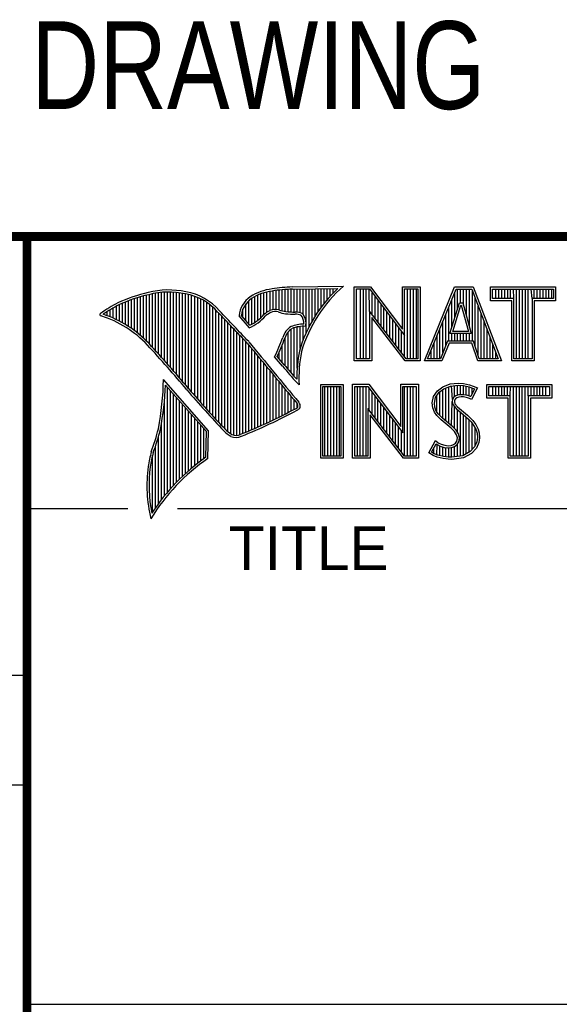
# Model space of a CAD drawing. Header units: inches. Extents: x 0 to 34, y 0 to 22.
# Tile 94 of 111: x 28.4 to 29.6, y 1.3 to 3.5. Entities that reach past the tile are written whole.
import ezdxf

# ---------------------------------------------------------------- set-up
doc = ezdxf.new("R2010")
doc.units = ezdxf.units.IN
doc.header["$LTSCALE"] = 1.87
doc.header["$MEASUREMENT"] = 0
doc.layers.get('0').update_dxf_attribs({"linetype": 'CONTINUOUS'})
doc.layers.add('DETAIL', color=7, linetype='CONTINUOUS')
doc.styles.get("Standard").update_dxf_attribs({"font": 'txt', "width": 0.8})

msp = doc.modelspace()

# ---------------------------------------------------------------- linework, layer by layer
at = {"color": 2, "linetype": 'CONTINUOUS'}
for p, q in [((28.3793, 3.0003), (33.5093, 3.0003)), ((28.3793, 3.0003), (28.3793, 1.2503)), ((28.6865, 2.7247), (28.6865, 2.8727)), ((28.6933, 2.717), (28.6933, 2.8732)), ((28.7002, 2.7092), (28.7002, 2.8734)), ((28.707, 2.7014), (28.707, 2.8733)), ((28.7139, 2.6936), (28.7139, 2.873)), ((28.7208, 2.6856), (28.7208, 2.8724)), ((28.9267, 2.8275), (28.9267, 2.8737)), ((28.9336, 2.8311), (28.9336, 2.875)), ((28.9404, 2.8335), (28.9404, 2.8759)), ((28.9473, 2.834), (28.9473, 2.8769)), ((28.9542, 2.8327), (28.9542, 2.8778)), ((28.961, 2.8306), (28.961, 2.8785)), ((28.9679, 2.8292), (28.9679, 2.8791)), ((28.9747, 2.8285), (28.9747, 2.8796)), ((28.9816, 2.828), (28.9816, 2.88)), ((28.9844, 2.885), (29.1009, 2.8868)), ((28.9845, 2.8802), (29.0882, 2.8817)), ((28.9885, 2.8278), (28.9885, 2.8802)), ((28.9953, 2.8276), (28.9953, 2.8803)), ((29.0022, 2.8263), (29.0022, 2.8804)), ((29.0091, 2.822), (29.0091, 2.8805)), ((29.0159, 2.7805), (29.0159, 2.8806)), ((29.0228, 2.7947), (29.0228, 2.8807)), ((29.0297, 2.8073), (29.0297, 2.8808)), ((29.0365, 2.8188), (29.0365, 2.881)), ((29.0434, 2.8293), (29.0434, 2.8811)), ((29.0502, 2.8389), (29.0502, 2.8812)), ((29.0571, 2.8479), (29.0571, 2.8813)), ((29.064, 2.8562), (29.064, 2.8814)), ((29.0708, 2.8641), (29.0708, 2.8815)), ((29.0777, 2.8714), (29.0777, 2.8816)), ((29.1256, 2.8852), (29.1624, 2.8852)), ((29.1256, 2.7166), (29.1256, 2.8852)), ((29.1305, 2.8804), (29.16, 2.8804)), ((29.1305, 2.7215), (29.1305, 2.8804)), ((29.1395, 2.7215), (29.1395, 2.8804)), ((29.1462, 2.7215), (29.1462, 2.8804)), ((29.1529, 2.7215), (29.1529, 2.8804)), ((29.1604, 2.8299), (29.1596, 2.8804)), ((29.16, 2.8804), (29.2402, 2.7746)), ((29.1624, 2.8852), (29.2354, 2.7891)), ((29.2354, 2.8852), (29.2754, 2.8852)), ((29.2354, 2.7891), (29.2354, 2.8852)), ((29.2402, 2.8804), (29.2705, 2.8804)), ((29.2402, 2.7746), (29.2402, 2.8804)), ((29.2469, 2.7215), (29.2469, 2.8804)), ((29.2536, 2.7215), (29.2536, 2.8804)), ((29.2603, 2.7215), (29.2603, 2.8804)), ((29.267, 2.7215), (29.267, 2.8804)), ((29.2705, 2.8804), (29.2705, 2.7215)), ((29.2754, 2.8852), (29.2754, 2.7166)), ((29.2853, 2.7167), (29.3541, 2.8851)), ((29.2926, 2.7216), (29.3574, 2.8802)), ((29.3541, 2.8851), (29.3967, 2.8851)), ((29.3543, 2.8139), (29.3543, 2.8725)), ((29.3574, 2.8802), (29.3933, 2.8802)), ((29.361, 2.8356), (29.361, 2.8802)), ((29.3677, 2.8486), (29.3677, 2.8802)), ((29.3744, 2.8428), (29.3744, 2.8802)), ((29.3811, 2.8181), (29.3811, 2.8802)), ((29.3878, 2.7935), (29.3878, 2.8802)), ((29.3933, 2.8802), (29.4535, 2.7216)), ((29.3945, 2.7618), (29.3945, 2.877)), ((29.3967, 2.8851), (29.4606, 2.7167)), ((29.4357, 2.8851), (29.584, 2.8851)), ((29.4357, 2.8537), (29.4357, 2.8851)), ((29.4406, 2.8802), (29.5791, 2.8802)), ((29.4406, 2.8586), (29.4406, 2.8802)), ((29.4482, 2.8586), (29.4482, 2.8802)), ((29.4549, 2.8586), (29.4549, 2.8802)), ((29.4616, 2.8586), (29.4616, 2.8802)), ((29.4684, 2.8586), (29.4684, 2.8802)), ((29.4751, 2.8586), (29.4751, 2.8802)), ((29.4818, 2.8586), (29.4818, 2.8802)), ((29.4892, 2.8586), (29.4885, 2.8802)), ((29.4952, 2.7216), (29.4952, 2.8802)), ((29.5019, 2.7216), (29.5019, 2.8802)), ((29.5086, 2.7216), (29.5086, 2.8802)), ((29.5153, 2.7216), (29.5153, 2.8802)), ((29.522, 2.7216), (29.522, 2.8802)), ((29.5305, 2.8586), (29.5288, 2.8802)), ((29.5355, 2.8586), (29.5355, 2.8802)), ((29.5422, 2.8586), (29.5422, 2.8802)), ((29.5489, 2.8586), (29.5489, 2.8802)), ((29.5556, 2.8586), (29.5556, 2.8802)), ((29.5623, 2.8586), (29.5623, 2.8802)), ((29.569, 2.8586), (29.569, 2.8802)), ((29.5757, 2.8586), (29.5757, 2.8802)), ((29.5791, 2.8802), (29.5791, 2.8586)), ((29.584, 2.8851), (29.584, 2.8537)), ((28.6041, 2.7994), (28.6041, 2.8508)), ((28.6109, 2.7952), (28.6109, 2.8535)), ((28.6178, 2.7906), (28.6178, 2.856)), ((28.6247, 2.7856), (28.6247, 2.8584)), ((28.6315, 2.7803), (28.6315, 2.8606)), ((28.6384, 2.7747), (28.6384, 2.8626)), ((28.6453, 2.7685), (28.6453, 2.8645)), ((28.6521, 2.762), (28.6521, 2.8662)), ((28.659, 2.7548), (28.659, 2.8679)), ((28.6659, 2.7474), (28.6659, 2.8695)), ((28.6727, 2.7398), (28.6727, 2.8708)), ((28.6796, 2.7323), (28.6796, 2.8719)), ((28.7276, 2.6776), (28.7276, 2.8716)), ((28.7345, 2.6696), (28.7345, 2.8704)), ((28.7414, 2.6615), (28.7414, 2.869)), ((28.7482, 2.6533), (28.7482, 2.8677)), ((28.7551, 2.6452), (28.7551, 2.8659)), ((28.762, 2.6372), (28.762, 2.8638)), ((28.7688, 2.6293), (28.7688, 2.8611)), ((28.7757, 2.6214), (28.7757, 2.858)), ((28.7826, 2.6137), (28.7826, 2.8543)), ((28.7894, 2.606), (28.7894, 2.8501)), ((28.8855, 2.8005), (28.8855, 2.854)), ((28.8924, 2.8003), (28.8924, 2.8594)), ((28.8992, 2.8044), (28.8992, 2.8634)), ((28.9061, 2.8094), (28.9061, 2.8668)), ((28.913, 2.8153), (28.913, 2.8696)), ((28.9198, 2.8223), (28.9198, 2.8719)), ((29.1663, 2.8222), (29.1663, 2.872)), ((29.173, 2.8135), (29.173, 2.8632)), ((29.1798, 2.8048), (29.1798, 2.8543)), ((29.3475, 2.7921), (29.3475, 2.8561)), ((29.4012, 2.7485), (29.4012, 2.8593)), ((29.4843, 2.8537), (29.4357, 2.8537)), ((29.4892, 2.8586), (29.4406, 2.8586)), ((29.4843, 2.7167), (29.4843, 2.8537)), ((29.4892, 2.7216), (29.4892, 2.8586)), ((29.5791, 2.8586), (29.5305, 2.8586)), ((29.5305, 2.8586), (29.5305, 2.7216)), ((29.584, 2.8537), (29.5354, 2.8537)), ((29.5354, 2.8537), (29.5354, 2.7167)), ((28.5629, 2.8193), (28.5629, 2.8291)), ((28.5698, 2.8166), (28.5698, 2.8333)), ((28.5766, 2.8137), (28.5766, 2.8374)), ((28.5835, 2.8105), (28.5835, 2.8412)), ((28.5904, 2.8071), (28.5904, 2.8449)), ((28.5972, 2.8034), (28.5972, 2.8479)), ((28.7963, 2.5985), (28.7963, 2.8451)), ((28.8031, 2.591), (28.8031, 2.8394)), ((28.81, 2.5836), (28.81, 2.8328)), ((28.8718, 2.8167), (28.8718, 2.8343)), ((28.8786, 2.8086), (28.8786, 2.8464)), ((29.2438, 2.7215), (29.1604, 2.8299)), ((29.1604, 2.8299), (29.1604, 2.7215)), ((29.1865, 2.7961), (29.1865, 2.8455)), ((29.1932, 2.7873), (29.1932, 2.8367)), ((29.1999, 2.7786), (29.1999, 2.8278)), ((29.3408, 2.7618), (29.3408, 2.8396)), ((29.3434, 2.7787), (29.365, 2.8486)), ((29.35, 2.7836), (29.3686, 2.8438)), ((29.365, 2.8486), (29.3728, 2.8486)), ((29.3686, 2.8438), (29.3691, 2.8438)), ((29.3691, 2.8438), (29.3854, 2.7836)), ((29.3728, 2.8486), (29.3918, 2.7787)), ((29.4079, 2.7286), (29.4079, 2.8416)), ((28.556, 2.8217), (28.556, 2.8246)), ((28.8169, 2.5762), (28.8169, 2.8253)), ((28.8237, 2.569), (28.8237, 2.8181)), ((28.8306, 2.5618), (28.8306, 2.8109)), ((28.8865, 2.792), (28.8631, 2.8194)), ((28.8878, 2.7979), (28.8682, 2.8209)), ((29.2414, 2.7166), (29.1653, 2.8156)), ((29.1653, 2.8156), (29.1653, 2.7166)), ((29.2066, 2.7699), (29.2066, 2.819)), ((29.2133, 2.7612), (29.2133, 2.8101)), ((29.3274, 2.7353), (29.3274, 2.8068)), ((29.3341, 2.752), (29.3341, 2.8232)), ((29.4147, 2.7216), (29.4147, 2.8239)), ((29.4214, 2.7216), (29.4214, 2.8063)), ((28.8375, 2.5556), (28.8375, 2.8037)), ((28.8443, 2.5505), (28.8443, 2.7965)), ((28.8512, 2.5472), (28.8512, 2.7893)), ((28.9816, 2.689), (28.9816, 2.7889)), ((28.9885, 2.6813), (28.9885, 2.7921)), ((28.9953, 2.6998), (28.9953, 2.7939)), ((29.0022, 2.7448), (29.0022, 2.795)), ((29.0091, 2.7642), (29.0091, 2.7954)), ((29.22, 2.7525), (29.22, 2.8013)), ((29.2267, 2.7437), (29.2267, 2.7924)), ((29.2334, 2.735), (29.2334, 2.7836)), ((29.3207, 2.7216), (29.3207, 2.7904)), ((29.3854, 2.7836), (29.35, 2.7836)), ((29.4281, 2.7216), (29.4281, 2.7886)), ((28.8581, 2.5466), (28.8581, 2.782)), ((28.8649, 2.5483), (28.8649, 2.7748)), ((28.8718, 2.5513), (28.8718, 2.7675)), ((28.8786, 2.5541), (28.8786, 2.7602)), ((28.9679, 2.7053), (28.9679, 2.7699)), ((28.9747, 2.697), (28.9747, 2.7823)), ((29.2402, 2.7263), (29.2402, 2.7746)), ((29.314, 2.7216), (29.314, 2.774)), ((29.3381, 2.7618), (29.3219, 2.7216)), ((29.3968, 2.7618), (29.3381, 2.7618)), ((29.3918, 2.7787), (29.3434, 2.7787)), ((29.3475, 2.7618), (29.3475, 2.7787)), ((29.3543, 2.7618), (29.3543, 2.7787)), ((29.361, 2.7618), (29.361, 2.7787)), ((29.3677, 2.7618), (29.3677, 2.7787)), ((29.3744, 2.7618), (29.3744, 2.7787)), ((29.3811, 2.7618), (29.3811, 2.7787)), ((29.3878, 2.7618), (29.3878, 2.7787)), ((29.4103, 2.7216), (29.3968, 2.7618)), ((29.4348, 2.7216), (29.4348, 2.7709)), ((28.8855, 2.557), (28.8855, 2.7523)), ((28.8924, 2.5599), (28.8924, 2.744)), ((28.961, 2.7133), (28.961, 2.7519)), ((29.3006, 2.7216), (29.3006, 2.7411)), ((29.3073, 2.7216), (29.3073, 2.7575)), ((29.3414, 2.7569), (29.3252, 2.7167)), ((29.3933, 2.7569), (29.3414, 2.7569)), ((29.4068, 2.7167), (29.3933, 2.7569)), ((29.4415, 2.7216), (29.4415, 2.7532)), ((28.8992, 2.5628), (28.8992, 2.7357)), ((28.9061, 2.5659), (28.9061, 2.7274)), ((28.913, 2.5689), (28.913, 2.7191)), ((28.962, 2.7048), (28.9438, 2.7257)), ((28.9657, 2.7079), (28.9496, 2.7264)), ((28.9542, 2.7212), (28.9542, 2.7362)), ((29.1653, 2.7166), (29.1256, 2.7166)), ((29.1604, 2.7215), (29.1305, 2.7215)), ((29.2754, 2.7166), (29.2414, 2.7166)), ((29.2705, 2.7215), (29.2438, 2.7215)), ((29.3252, 2.7167), (29.2853, 2.7167)), ((29.3219, 2.7216), (29.2926, 2.7216)), ((29.4606, 2.7167), (29.4068, 2.7167)), ((29.4535, 2.7216), (29.4103, 2.7216)), ((29.4482, 2.7216), (29.4482, 2.7355)), ((29.5354, 2.7167), (29.4843, 2.7167)), ((29.5305, 2.7216), (29.4892, 2.7216)), ((28.9198, 2.5721), (28.9198, 2.7107)), ((28.9267, 2.5752), (28.9267, 2.7024)), ((28.9336, 2.5784), (28.9336, 2.6941)), ((28.7934, 2.5573), (28.6909, 2.6738)), ((28.9404, 2.5817), (28.9404, 2.6858)), ((28.9473, 2.585), (28.9473, 2.6775)), ((28.7886, 2.5555), (28.6954, 2.6613)), ((28.7002, 2.4174), (28.7002, 2.6559)), ((28.707, 2.4253), (28.707, 2.6481)), ((28.9542, 2.5884), (28.9542, 2.6692)), ((28.961, 2.5918), (28.961, 2.6609)), ((28.9679, 2.5953), (28.9679, 2.6526)), ((28.9997, 2.6619), (28.9953, 2.6667)), ((29.0492, 2.6631), (29.1, 2.6631)), ((29.0492, 2.4947), (29.0492, 2.6631)), ((29.0541, 2.6583), (29.0951, 2.6583)), ((29.0541, 2.4996), (29.0541, 2.6583)), ((29.0587, 2.4996), (29.0587, 2.6583)), ((29.0654, 2.4996), (29.0654, 2.6583)), ((29.0721, 2.4996), (29.0721, 2.6583)), ((29.0788, 2.4996), (29.0788, 2.6583)), ((29.0855, 2.4996), (29.0855, 2.6583)), ((29.0922, 2.4996), (29.0922, 2.6583)), ((29.0951, 2.6583), (29.0951, 2.4996)), ((29.1, 2.6631), (29.1, 2.4947)), ((29.1218, 2.6633), (29.1586, 2.6633)), ((29.1218, 2.4947), (29.1218, 2.6633)), ((29.1267, 2.6584), (29.1562, 2.6584)), ((29.1267, 2.4996), (29.1267, 2.6584)), ((29.1325, 2.4996), (29.1325, 2.6584)), ((29.1392, 2.4996), (29.1392, 2.6584)), ((29.1459, 2.4996), (29.1459, 2.6584)), ((29.1526, 2.4996), (29.1526, 2.6584)), ((29.1562, 2.6584), (29.2364, 2.5527)), ((29.1586, 2.6633), (29.2315, 2.5672)), ((29.1593, 2.6044), (29.1593, 2.6543)), ((29.2315, 2.6633), (29.2716, 2.6633)), ((29.2315, 2.5672), (29.2315, 2.6633)), ((29.2364, 2.6584), (29.2667, 2.6584)), ((29.2364, 2.5527), (29.2364, 2.6584)), ((29.2399, 2.4996), (29.2399, 2.6584)), ((29.2466, 2.4996), (29.2466, 2.6584)), ((29.2533, 2.4996), (29.2533, 2.6584)), ((29.26, 2.4996), (29.26, 2.6584)), ((29.2667, 2.6584), (29.2667, 2.4996)), ((29.2716, 2.6633), (29.2716, 2.4947)), ((29.3061, 2.6352), (29.315, 2.6485)), ((29.315, 2.6485), (29.3269, 2.6572)), ((29.3186, 2.6451), (29.3293, 2.6529)), ((29.3269, 2.6572), (29.3437, 2.6639)), ((29.3271, 2.5855), (29.3271, 2.6513)), ((29.3293, 2.6529), (29.3449, 2.6591)), ((29.3338, 2.5799), (29.3338, 2.6547)), ((29.3406, 2.5743), (29.3406, 2.6574)), ((29.3437, 2.6639), (29.3623, 2.6659)), ((29.3449, 2.6591), (29.3624, 2.661)), ((29.3491, 2.6288), (29.3473, 2.6594)), ((29.354, 2.635), (29.354, 2.6601)), ((29.3607, 2.6382), (29.3607, 2.6608)), ((29.3623, 2.6659), (29.3747, 2.665)), ((29.3624, 2.661), (29.374, 2.6602)), ((29.3674, 2.6394), (29.3674, 2.6607)), ((29.374, 2.6602), (29.387, 2.6574)), ((29.3741, 2.6393), (29.3741, 2.6602)), ((29.3747, 2.665), (29.3883, 2.6622)), ((29.3808, 2.6381), (29.3808, 2.6588)), ((29.387, 2.6574), (29.3949, 2.6547)), ((29.3875, 2.6364), (29.3875, 2.6573)), ((29.3883, 2.6622), (29.3967, 2.6593)), ((29.3994, 2.6526), (29.3907, 2.6353)), ((29.406, 2.6549), (29.3927, 2.6283)), ((29.3942, 2.6423), (29.3942, 2.655)), ((29.3949, 2.6547), (29.3994, 2.6526)), ((29.3967, 2.6593), (29.406, 2.6549)), ((29.4272, 2.6631), (29.5755, 2.6631)), ((29.4272, 2.6317), (29.4272, 2.6631)), ((29.432, 2.6583), (29.5706, 2.6583)), ((29.432, 2.6366), (29.432, 2.6583)), ((29.4412, 2.6366), (29.4412, 2.6583)), ((29.4479, 2.6366), (29.4479, 2.6583)), ((29.4547, 2.6366), (29.4547, 2.6583)), ((29.4614, 2.6366), (29.4614, 2.6583)), ((29.4681, 2.6366), (29.4681, 2.6583)), ((29.4748, 2.6366), (29.4748, 2.6583)), ((29.4807, 2.6366), (29.4815, 2.6583)), ((29.4882, 2.4996), (29.4882, 2.6583)), ((29.4949, 2.4996), (29.4949, 2.6583)), ((29.5016, 2.4996), (29.5016, 2.6583)), ((29.5083, 2.4996), (29.5083, 2.6583)), ((29.5151, 2.4996), (29.5151, 2.6583)), ((29.522, 2.6366), (29.5218, 2.6583)), ((29.5285, 2.6366), (29.5285, 2.6583)), ((29.5352, 2.6366), (29.5352, 2.6583)), ((29.5419, 2.6366), (29.5419, 2.6583)), ((29.5486, 2.6366), (29.5486, 2.6583)), ((29.5553, 2.6366), (29.5553, 2.6583)), ((29.562, 2.6366), (29.562, 2.6583)), ((29.5706, 2.6583), (29.5706, 2.6366)), ((29.5755, 2.6631), (29.5755, 2.6317)), ((28.6933, 2.4092), (28.6933, 2.6277)), ((28.7139, 2.4329), (28.7139, 2.6403)), ((28.7208, 2.4401), (28.7208, 2.6325)), ((28.9747, 2.5988), (28.9747, 2.6443)), ((28.9816, 2.6024), (28.9816, 2.636)), ((28.9885, 2.606), (28.9885, 2.6277)), ((29.1661, 2.5957), (29.1661, 2.6454)), ((29.1728, 2.587), (29.1728, 2.6366)), ((29.1795, 2.5783), (29.1795, 2.6277)), ((29.3032, 2.6208), (29.3061, 2.6352)), ((29.3081, 2.6205), (29.3107, 2.6333)), ((29.3107, 2.6333), (29.3186, 2.6451)), ((29.3137, 2.5989), (29.3137, 2.6378)), ((29.3204, 2.5922), (29.3204, 2.6464)), ((29.3491, 2.6288), (29.3486, 2.6239)), ((29.3523, 2.6337), (29.3491, 2.6288)), ((29.3569, 2.6371), (29.3523, 2.6337)), ((29.3539, 2.6271), (29.3536, 2.6242)), ((29.3559, 2.6303), (29.3539, 2.6271)), ((29.3591, 2.6326), (29.3559, 2.6303)), ((29.363, 2.6389), (29.3569, 2.6371)), ((29.364, 2.6341), (29.3591, 2.6326)), ((29.3691, 2.6395), (29.363, 2.6389)), ((29.3692, 2.6347), (29.364, 2.6341)), ((29.3753, 2.6392), (29.3691, 2.6395)), ((29.3747, 2.6344), (29.3692, 2.6347)), ((29.3834, 2.6326), (29.3747, 2.6344)), ((29.3846, 2.6374), (29.3753, 2.6392)), ((29.388, 2.6312), (29.3834, 2.6326)), ((29.3901, 2.6357), (29.3846, 2.6374)), ((29.3927, 2.6283), (29.388, 2.6312)), ((29.3907, 2.6353), (29.3901, 2.6357)), ((29.4758, 2.6317), (29.4272, 2.6317)), ((29.4807, 2.6366), (29.432, 2.6366)), ((29.4758, 2.4947), (29.4758, 2.6317)), ((29.4807, 2.4996), (29.4807, 2.6366)), ((29.5706, 2.6366), (29.522, 2.6366)), ((29.522, 2.6366), (29.522, 2.4996)), ((29.5755, 2.6317), (29.5268, 2.6317)), ((29.5268, 2.6317), (29.5268, 2.4947)), ((28.7276, 2.447), (28.7276, 2.6247)), ((28.7345, 2.4537), (28.7345, 2.6169)), ((28.7414, 2.46), (28.7414, 2.6091)), ((28.9953, 2.6099), (28.9953, 2.6194)), ((29.24, 2.4996), (29.1566, 2.608)), ((29.1566, 2.608), (29.1566, 2.4996)), ((29.1862, 2.5695), (29.1862, 2.6189)), ((29.1929, 2.5608), (29.1929, 2.6101)), ((29.3043, 2.6098), (29.3032, 2.6208)), ((29.3081, 2.5999), (29.3043, 2.6098)), ((29.3091, 2.6109), (29.3081, 2.6205)), ((29.3124, 2.6022), (29.3091, 2.6109)), ((29.3473, 2.5687), (29.3486, 2.6239)), ((29.3486, 2.6239), (29.3502, 2.6168)), ((29.3502, 2.6168), (29.3573, 2.608)), ((29.3536, 2.6242), (29.3547, 2.619)), ((29.354, 2.5624), (29.354, 2.6122)), ((29.3547, 2.619), (29.3608, 2.6115)), ((29.3573, 2.608), (29.3798, 2.5894)), ((29.3607, 2.5541), (29.3607, 2.6052)), ((29.3608, 2.6115), (29.3831, 2.593)), ((28.7482, 2.4662), (28.7482, 2.6013)), ((28.7551, 2.472), (28.7551, 2.5935)), ((28.762, 2.4777), (28.762, 2.5857)), ((29.2376, 2.4947), (29.1615, 2.5937)), ((29.1615, 2.5937), (29.1615, 2.4947)), ((29.1996, 2.5521), (29.1996, 2.6012)), ((29.2063, 2.5434), (29.2063, 2.5924)), ((29.213, 2.5346), (29.213, 2.5835)), ((29.3133, 2.5924), (29.3081, 2.5999)), ((29.3171, 2.5955), (29.3124, 2.6022)), ((29.3234, 2.5823), (29.3133, 2.5924)), ((29.3211, 2.5915), (29.3171, 2.5955)), ((29.3267, 2.5859), (29.3211, 2.5915)), ((29.3466, 2.5629), (29.3234, 2.5823)), ((29.3499, 2.5665), (29.3267, 2.5859)), ((29.3674, 2.4994), (29.3674, 2.5997)), ((29.3741, 2.5003), (29.3741, 2.5941)), ((29.3798, 2.5894), (29.3857, 2.5835)), ((29.3808, 2.5048), (29.3808, 2.5884)), ((29.3831, 2.593), (29.3892, 2.5869)), ((29.3857, 2.5835), (29.3916, 2.5773)), ((29.3875, 2.5074), (29.3875, 2.5816)), ((29.3892, 2.5869), (29.3953, 2.5805)), ((28.6865, 2.4005), (28.6865, 2.5745)), ((28.7688, 2.4831), (28.7688, 2.5779)), ((28.7757, 2.4884), (28.7757, 2.5701)), ((28.7826, 2.4934), (28.7826, 2.5623)), ((29.2197, 2.5259), (29.2197, 2.5747)), ((29.2265, 2.5172), (29.2265, 2.5658)), ((29.3542, 2.5553), (29.3466, 2.5629)), ((29.358, 2.5584), (29.3499, 2.5665)), ((29.363, 2.5504), (29.358, 2.5584)), ((29.3916, 2.5773), (29.3981, 2.5689)), ((29.3942, 2.5148), (29.3942, 2.5739)), ((29.3953, 2.5805), (29.4022, 2.5715)), ((29.3981, 2.5689), (29.4029, 2.5593)), ((29.401, 2.5222), (29.401, 2.5632)), ((29.4022, 2.5715), (29.4074, 2.5611)), ((29.4029, 2.5593), (29.4052, 2.5518)), ((29.4074, 2.5611), (29.4101, 2.5527)), ((28.6796, 2.3913), (28.6796, 2.5443)), ((28.7875, 2.4969), (28.7886, 2.5555)), ((28.7923, 2.4943), (28.7934, 2.5573)), ((29.2332, 2.5085), (29.2332, 2.557)), ((29.3585, 2.5484), (29.3542, 2.5553)), ((29.3605, 2.5411), (29.3585, 2.5484)), ((29.3591, 2.5339), (29.3605, 2.5411)), ((29.3655, 2.5413), (29.363, 2.5504)), ((29.3637, 2.5321), (29.3655, 2.5413)), ((29.406, 2.5416), (29.4045, 2.5318)), ((29.4052, 2.5518), (29.406, 2.5416)), ((29.4109, 2.5414), (29.4092, 2.5304)), ((29.4101, 2.5527), (29.4109, 2.5414)), ((28.6727, 2.3817), (28.6727, 2.5223)), ((29.2954, 2.507), (29.3104, 2.5348)), ((29.3018, 2.5086), (29.3121, 2.5275)), ((29.307, 2.505), (29.307, 2.5182)), ((29.3104, 2.5348), (29.3168, 2.5301)), ((29.3121, 2.5275), (29.3142, 2.526)), ((29.3137, 2.5019), (29.3142, 2.526)), ((29.3142, 2.526), (29.3213, 2.5224)), ((29.3168, 2.5301), (29.3232, 2.527)), ((29.3204, 2.5005), (29.3204, 2.5227)), ((29.3213, 2.5224), (29.3305, 2.5193)), ((29.3232, 2.527), (29.3316, 2.5241)), ((29.3271, 2.499), (29.3271, 2.5204)), ((29.3305, 2.5193), (29.339, 2.5183)), ((29.3316, 2.5241), (29.3391, 2.5232)), ((29.3338, 2.498), (29.3338, 2.5189)), ((29.339, 2.5183), (29.3472, 2.519)), ((29.3391, 2.5232), (29.346, 2.5238)), ((29.3406, 2.497), (29.3406, 2.5181)), ((29.346, 2.5238), (29.3513, 2.5258)), ((29.3472, 2.519), (29.3536, 2.5215)), ((29.3473, 2.4968), (29.3473, 2.519)), ((29.3513, 2.5258), (29.3562, 2.5293)), ((29.3536, 2.5215), (29.3598, 2.5258)), ((29.354, 2.4977), (29.354, 2.5216)), ((29.3562, 2.5293), (29.3591, 2.5339)), ((29.3598, 2.5258), (29.3637, 2.5321)), ((29.3607, 2.4985), (29.3607, 2.5265)), ((29.3995, 2.5207), (29.3896, 2.5097)), ((29.4037, 2.518), (29.3927, 2.5058)), ((29.4045, 2.5318), (29.3995, 2.5207)), ((29.4092, 2.5304), (29.4037, 2.518)), ((28.6659, 2.3715), (28.6659, 2.501)), ((29.1, 2.4947), (29.0492, 2.4947)), ((29.0951, 2.4996), (29.0541, 2.4996)), ((29.1615, 2.4947), (29.1218, 2.4947)), ((29.1566, 2.4996), (29.1267, 2.4996)), ((29.2716, 2.4947), (29.2376, 2.4947)), ((29.2667, 2.4996), (29.24, 2.4996)), ((29.3049, 2.5006), (29.2954, 2.507)), ((29.3072, 2.5049), (29.3018, 2.5086)), ((29.3142, 2.4968), (29.3049, 2.5006)), ((29.3156, 2.5015), (29.3072, 2.5049)), ((29.3278, 2.4939), (29.3142, 2.4968)), ((29.3287, 2.4988), (29.3156, 2.5015)), ((29.3394, 2.4922), (29.3278, 2.4939)), ((29.3398, 2.4971), (29.3287, 2.4988)), ((29.3478, 2.4919), (29.3394, 2.4922)), ((29.3475, 2.4968), (29.3398, 2.4971)), ((29.3726, 2.5001), (29.3475, 2.4968)), ((29.3741, 2.4954), (29.3478, 2.4919)), ((29.3896, 2.5097), (29.3726, 2.5001)), ((29.3927, 2.5058), (29.3741, 2.4954)), ((29.5268, 2.4947), (29.4758, 2.4947)), ((29.522, 2.4996), (29.4807, 2.4996)), ((28.38, 2.38), (28.61, 2.38)), ((28.7231, 2.38), (33.5, 2.38)), ((25.58, 2), (28.38, 2)), ((25.58, 1.75), (28.38, 1.75)), ((28.3793, 1.2503), (33.5093, 1.2503))]:
    msp.add_line(p, q, dxfattribs=at)
at = {"color": 7, "linetype": 'CONTINUOUS', "const_width": 0.02}
for points in [[(25.58, 3), (33.5, 3)], [(28.38, 3), (28.38, 0.5)]]:
    msp.add_lwpolyline(points, dxfattribs=at)
at = {"color": 2, "linetype": 'CONTINUOUS'}
for centre, radius, start, end in [((28.7025, 2.6998), 0.1784, 77.2812, 105.0674), ((28.7025, 2.6998), 0.1736, 77.2325, 105.1014), ((28.7213, 2.7479), 0.1276, 40.2336, 80.7738), ((28.9506, 2.7677), 0.1134, 96.3007, 123.1683), ((28.9506, 2.7677), 0.1086, 96.2448, 123.1265), ((29.0012, 2.475), 0.4104, 92.3477, 98.8369), ((29.0012, 2.475), 0.4056, 92.3565, 98.8522), ((29.3103, 2.6468), 0.3233, 133.4016, 163.4573), ((29.3103, 2.6468), 0.3185, 131.1194, 163.4134), ((28.7308, 2.5386), 0.3417, 102.6162, 114.8514), ((28.7308, 2.5386), 0.3369, 102.5985, 114.8293), ((28.7213, 2.7479), 0.1227, 40.1648, 80.8423), ((28.9233, 2.8131), 0.0605, 125.0326, 174.0473), ((28.9233, 2.8131), 0.0556, 125.1127, 171.9558), ((28.7753, 2.4938), 0.4018, 117.9346, 124.569), ((28.7753, 2.4938), 0.3969, 117.9533, 124.0367), ((21.1581, -4.5074), 10.6079, 43.24574, 43.76673), ((28.9521, 2.7868), 0.048, 112.9192, 132.2696), ((28.9458, 2.807), 0.0271, 72.6167, 117.3893), ((28.9458, 2.807), 0.0222, 72.9386, 117.864), ((28.9776, 2.8958), 0.0722, 249.5553, 263.1674), ((28.9776, 2.8958), 0.0673, 249.4421, 263.134), ((28.9951, 3.0772), 0.2495, 264.1212, 269.0704), ((28.9924, 2.7937), 0.0341, 64.4657, 92.2507), ((28.5489, 2.822), 0.00299, 121.3524, 265.803), ((28.4751, 2.5845), 0.2458, 43.1667, 72.5704), ((28.4751, 2.5845), 0.2507, 43.1667, 71.8499), ((21.1581, -4.5074), 10.6031, 43.24659, 43.76754), ((28.8427, 2.8903), 0.1076, 293.9922, 318.4433), ((28.8427, 2.8903), 0.1028, 295.9955, 318.5906), ((28.9521, 2.7868), 0.0432, 112.6635, 131.9293), ((28.9951, 3.0772), 0.2544, 264.112, 269.1019), ((28.9924, 2.7937), 0.0292, 66.3199, 92.502), ((28.9831, 2.8025), 0.0276, 355.2993, 40.45), ((28.9831, 2.8025), 0.0325, 347.1186, 42.4046), ((29.0054, 2.7573), 0.0444, 122.696, 163.5009), ((29.0054, 2.7573), 0.0396, 123.3504, 163.7172), ((29.0102, 2.7231), 0.0771, 89.6555, 111.8728), ((29.0102, 2.7231), 0.0723, 86.3771, 111.5055), ((129.7875, 86.0025), 130.8073, 219.521847, 219.600368), ((28.547, 2.9226), 0.443, 333.6071, 339.8417), ((28.547, 2.9226), 0.4478, 334.0205, 339.8621), ((26.652, 0.9006), 2.7324, 39.9155, 42.7665), ((129.7875, 86.0025), 130.8121, 219.521915, 219.600266), ((29.3273, 2.6768), 0.3327, 169.238, 180.3751), ((29.3273, 2.6768), 0.3279, 169.2806, 182.6074), ((29.5269, 3.164), 0.728, 219.1094, 223.0893), ((29.5269, 3.164), 0.7231, 219.1028, 222.5928), ((28.0416, 2.6849), 0.6494, 349.0855, 359.0208), ((28.0416, 2.6849), 0.6542, 349.0755, 357.9397), ((30.1411, 3.8249), 1.8249, 220.0426, 224.0118), ((30.1411, 3.8249), 1.8201, 220.0428, 224.0077), ((28.389, 3.7322), 1.2758, 291.9868, 298.2489), ((28.389, 3.7322), 1.2806, 291.9989, 298.2507), ((28.9805, 2.6304), 0.0253, 299.2554, 311.2666), ((28.9805, 2.6304), 0.0301, 299.1713, 314.8064), ((28.9714, 2.6031), 0.0289, 26.3669, 33.8971), ((28.9692, 2.6145), 0.0281, 353.6896, 3.0529), ((28.9714, 2.6031), 0.0338, 24.6833, 34.3208), ((28.9692, 2.6145), 0.033, 350.4808, 4.7809), ((28.2599, 2.6636), 0.4315, 339.0707, 346.3663), ((28.2599, 2.6636), 0.4364, 339.1089, 346.3814), ((28.9081, 2.6424), 0.1118, 227.1594, 236.7882), ((28.9081, 2.6424), 0.1167, 227.0935, 236.9215), ((28.8564, 2.568), 0.0263, 242.8488, 298.0515), ((28.8564, 2.568), 0.0215, 243.4895, 298.6992), ((29.0668, 2.4083), 0.4163, 165.9357, 170.6856), ((29.0668, 2.4083), 0.4115, 165.9758, 170.6758), ((29.0517, 2.1188), 0.4564, 124.643, 148.5565), ((29.0517, 2.1188), 0.4613, 124.9511, 147.0981), ((28.9728, 2.4332), 0.3197, 172.3562, 193.7958), ((28.9728, 2.4332), 0.3149, 172.369, 191.6868)]:
    msp.add_arc(centre, radius, start, end, dxfattribs=at)
at = {"color": 7, "linetype": 'CONTINUOUS'}
msp.add_arc((26.6525, 0.9011), 2.7269, 39.915, 42.7661, dxfattribs=at)

# ---------------------------------------------------------------- texts
at = {"color": 2, "linetype": 'CONTINUOUS'}
msp.add_text('TITLE', height=0.1, dxfattribs=at).set_placement((28.8397, 2.2397))
at = {"layer": 'DETAIL', "color": 2, "linetype": 'CONTINUOUS', "width": 0.8}
msp.add_text('CUSTOMER DRAWING', height=0.2, dxfattribs=at).set_placement((27.1061, 3.2906))

doc.saveas('drawing.dxf')
